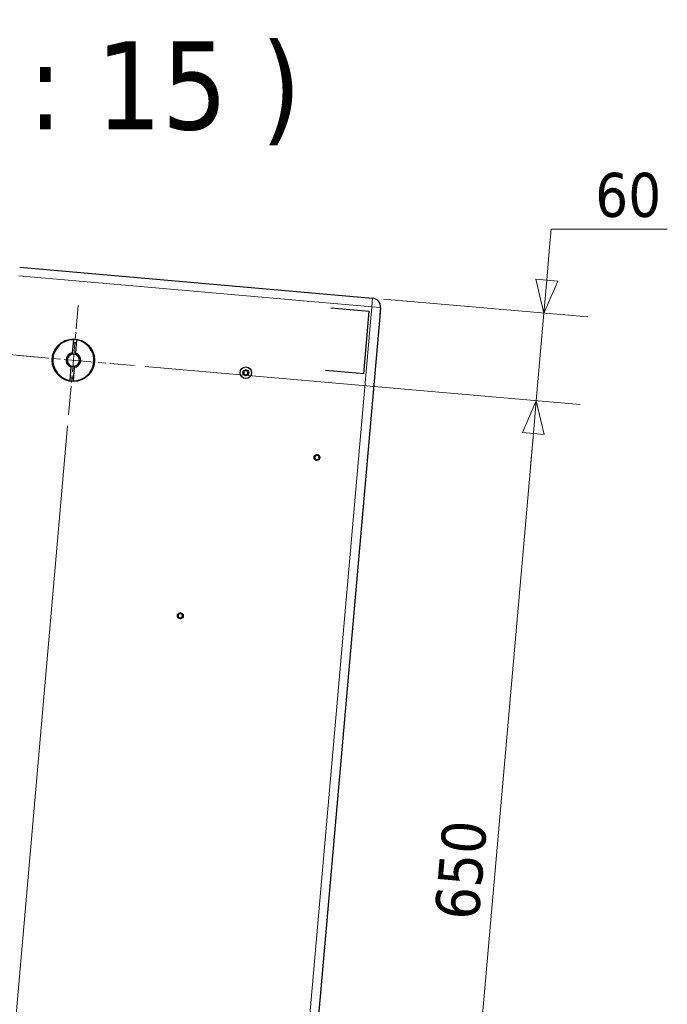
# Model space of a CAD drawing. Header units: millimetres. Extents: x -2236 to 4365, y 90 to 3088.
# Tile 30 of 39: x 2896 to 3337, y 723 to 1395. Entities that reach past the tile are written whole.
import ezdxf

# ---------------------------------------------------------------- set-up
doc = ezdxf.new("R2010")
doc.units = ezdxf.units.MM
doc.header["$LTSCALE"] = 15
doc.linetypes.add('CHAIN', pattern=[0.3543, 0.2362, -0.0295, 0.0591, -0.0295])
for name, color, linetype, lineweight, true_color in [('Centro (ISO)', 7, 'Continuous', 15, 0x0080bf), ('Quota (ISO)', 7, 'Continuous', 15, 0x008000), ('Simbolo (ISO)', 5, 'Continuous', 25, 0x0000ff), ('Visibile sottile (ISO)', 9, 'Continuous', 18, 0x808080)]:
    doc.layers.add(name, color=color, linetype=linetype, lineweight=lineweight, true_color=true_color)
doc.layers.add('Visibile (ISO)', color=7, linetype='Continuous', lineweight=25)
doc.styles.add('Etichetta testo (ISO)', font='tahoma.ttf')
doc.styles.add('Testo nota (ISO)', font='tahoma.ttf')
doc.dimstyles.new('Default (ISO)', dxfattribs={"dimscale": 15, "dimtxt": 2, "dimasz": 1.5, "dimexe": 2, "dimexo": 0.5, "dimgap": 0.5, "dimtad": 1, "dimtoh": 1, "dimrnd": 1e-08, "dimtxsty": 'Testo nota (ISO)', "dimblk": 'Filled-1', "dimcen": 0.09, "dimdle": 10, "dimclrd": 256, "dimclre": 256, "dimclrt": 256, "dimazin": 2, "dimtfac": 0.75, "dimtmove": 0, "dimatfit": 3, "dimfxl": 0, "dimtolj": 1, "dimtzin": 0, "dimlwd": -1, "dimlwe": -1, "dimarcsym": 0})

# ---------------------------------------------------------------- blocks, each defined once
blk = doc.blocks.new('Filled-1')
at = {"color": 0}
for p, q in [((0, 0), (-1, 0.333)), ((-1, 0.333), (-1, -0.333)), ((-1, 0), (0, 0)), ((-1, -0.333), (0, 0))]:
    blk.add_line(p, q, dxfattribs=at)
at = {"color": 0, "flags": 128}
blk.add_lwpolyline([(-1, -0.333), (0, 0), (-1, 0.333), (-1, -0.333)], dxfattribs=at)
at = {"color": 0}
blk.add_solid([(-1, -0.333), (0, 0), (-1, 0.333), (-1, -0.333)], dxfattribs=at)
blk = doc.blocks.new('*D6')
at = {"layer": 'Defpoints', "color": 0, "transparency": 16777216}
for p in [(2928.95, 1125.26), (3076.09, 449.36), (2859.95, 336.53)]:
    blk.add_point(p, dxfattribs=at)
at = {"layer": 'Quota (ISO)', "transparency": 16777216}
for p, q in [((2928.3, 1117.79), (2857.33, 306.65)), ((3075.44, 441.89), (3062.04, 288.74)), ((3042.24, 320.59), (2882.36, 334.57))]:
    blk.add_line(p, q, dxfattribs=at)
at = {"layer": 'Quota (ISO)', "transparency": 16777216, "xscale": 22.5, "yscale": 22.5, "zscale": 22.5}
for p, rotation in [((2859.95, 336.53), 174.999999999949), ((3064.66, 318.62), 354.999999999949)]:
    blk.add_blockref('Filled-1', p, dxfattribs=dict(at, rotation=rotation))
at = {"layer": 'Quota (ISO)', "transparency": 16777216, "insert": (2933, 353.36), "char_height": 30, "attachment_point": 4, "rotation": 355, "style": 'Testo nota (ISO)'}
blk.add_mtext('\\A1; 206', dxfattribs=at)
blk = doc.blocks.new('*D7')
at = {"layer": 'Defpoints', "color": 0, "transparency": 16777216}
for p in [(2928.95, 1125.26), (2495.91, 932.27), (2446.95, 372.67)]:
    blk.add_point(p, dxfattribs=at)
at = {"layer": 'Quota (ISO)', "transparency": 16777216}
for p, q in [((2928.3, 1117.79), (2857.33, 306.65)), ((2495.25, 924.8), (2444.33, 342.78)), ((2837.53, 338.5), (2469.36, 370.71))]:
    blk.add_line(p, q, dxfattribs=at)
at = {"layer": 'Quota (ISO)', "transparency": 16777216, "xscale": 22.5, "yscale": 22.5, "zscale": 22.5}
for p, rotation in [((2446.95, 372.67), 174.9999999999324), ((2859.95, 336.53), 354.9999999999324)]:
    blk.add_blockref('Filled-1', p, dxfattribs=dict(at, rotation=rotation))
at = {"layer": 'Quota (ISO)', "transparency": 16777216, "insert": (2616.43, 380.79), "char_height": 30, "attachment_point": 4, "rotation": 355, "style": 'Testo nota (ISO)'}
blk.add_mtext('\\A1; 415', dxfattribs=at)
blk = doc.blocks.new('*D8')
at = {"layer": 'Defpoints', "color": 0, "transparency": 16777216}
for p in [(2973.75, 1158.98), (3247.87, 1135), (2917.1, 511.46)]:
    blk.add_point(p, dxfattribs=at)
at = {"layer": 'Quota (ISO)', "transparency": 16777216}
for p, q in [((2981.22, 1158.33), (3277.76, 1132.39)), ((3193.18, 509.89), (3245.91, 1112.59)), ((2924.57, 510.8), (3221.11, 484.86))]:
    blk.add_line(p, q, dxfattribs=at)
at = {"layer": 'Quota (ISO)', "transparency": 16777216, "xscale": 22.5, "yscale": 22.5, "zscale": 22.5}
for p, rotation in [((3247.87, 1135), 84.99999999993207), ((3191.22, 487.48), 264.9999999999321)]:
    blk.add_blockref('Filled-1', p, dxfattribs=dict(at, rotation=rotation))
at = {"layer": 'Quota (ISO)', "transparency": 16777216, "insert": (3193.72, 781.28), "char_height": 30, "attachment_point": 4, "rotation": 85, "style": 'Testo nota (ISO)'}
blk.add_mtext('\\A1;650', dxfattribs=at)
blk = doc.blocks.new('*D9')
at = {"layer": 'Defpoints', "color": 0, "transparency": 16777216}
for p in [(3136.16, 1205.01), (2973.75, 1158.98), (3247.87, 1135)]:
    blk.add_point(p, dxfattribs=at)
at = {"layer": 'Quota (ISO)', "transparency": 16777216}
for p, q in [((3258.11, 1251.99), (3257.02, 1239.6)), ((3337.27, 1251.99), (3258.11, 1251.99)), ((3255.06, 1217.19), (3257.02, 1239.6)), ((3143.63, 1204.35), (3282.99, 1192.16)), ((3253.1, 1194.77), (3247.87, 1135)), ((2981.22, 1158.33), (3277.76, 1132.39)), ((3245.91, 1112.59), (3243.95, 1090.17))]:
    blk.add_line(p, q, dxfattribs=at)
at = {"layer": 'Quota (ISO)', "transparency": 16777216, "xscale": 22.5, "yscale": 22.5, "zscale": 22.5}
for p, rotation in [((3253.1, 1194.77), 264.9999999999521), ((3247.87, 1135), 84.99999999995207)]:
    blk.add_blockref('Filled-1', p, dxfattribs=dict(at, rotation=rotation))
at = {"layer": 'Quota (ISO)', "transparency": 16777216, "insert": (3288.11, 1275.1), "char_height": 30, "attachment_point": 4, "style": 'Testo nota (ISO)'}
blk.add_mtext('\\A1;60', dxfattribs=at)
blk = doc.blocks.new('*D14')
at = {"layer": 'Defpoints', "color": 0, "transparency": 16777216}
for p in [(2895.62, 1226.05), (2333.71, 1214.98), (2918.28, 1163.84)]:
    blk.add_point(p, dxfattribs=at)
at = {"layer": 'Quota (ISO)', "transparency": 16777216}
for p, q in [((2340.9, 1297.17), (2342.86, 1319.58)), ((2888.15, 1226.7), (2309.06, 1277.37)), ((2338.94, 1274.75), (2333.71, 1214.98)), ((2910.8, 1164.49), (2303.83, 1217.6)), ((2331.75, 1192.57), (2329.79, 1170.15))]:
    blk.add_line(p, q, dxfattribs=at)
at = {"layer": 'Quota (ISO)', "transparency": 16777216, "xscale": 22.5, "yscale": 22.5, "zscale": 22.5}
for p, rotation in [((2338.94, 1274.75), 264.9999999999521), ((2333.71, 1214.98), 84.99999999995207)]:
    blk.add_blockref('Filled-1', p, dxfattribs=dict(at, rotation=rotation))
at = {"layer": 'Quota (ISO)', "transparency": 16777216, "insert": (2311.48, 1226.13), "char_height": 30, "attachment_point": 4, "rotation": 85, "style": 'Testo nota (ISO)'}
blk.add_mtext('\\A1;60', dxfattribs=at)

msp = doc.modelspace()

# ---------------------------------------------------------------- linework, layer by layer
at = {"layer": 'Centro (ISO)', "linetype": 'CHAIN', "ltscale": 5.555937}
msp.add_line((2928.954, 1125.261), (2935.49, 1199.976), dxfattribs=at)
at = {"layer": 'Centro (ISO)', "linetype": 'CHAIN', "ltscale": 5.866186}
msp.add_line((2894.865, 1165.887), (2973.751, 1158.985), dxfattribs=at)
at = {"layer": 'Visibile (ISO)'}
for p, q in [((2895.602, 1226.051), (3136.181, 1205.003)), ((2895.622, 1226.05), (3136.158, 1205.005)), ((3107.862, 1198.447), (3134.009, 1196.159)), ((3130.262, 1153.323), (3134.009, 1196.159)), ((3141.635, 1198.503), (3141.112, 1192.526)), ((3141.635, 1198.503), (3141.199, 1193.522)), ((3141.112, 1192.526), (3076.094, 449.365)), ((2931.653, 1167.586), (2932.443, 1176.617)), ((2934.435, 1176.442), (2933.645, 1167.411)), ((2930.009, 1148.794), (2930.799, 1157.825)), ((2932.791, 1157.651), (2932.001, 1148.62)), ((3130.262, 1153.323), (3104.114, 1155.61))]:
    msp.add_line(p, q, dxfattribs=at)
for centre, radius in [((2932.222, 1162.618), 14.5), ((3049.82, 1154.087), 3.95), ((3049.82, 1154.087), 2), ((3098.339, 1096.251), 2), ((3005.16, 988.315), 2)]:
    msp.add_circle(centre, radius, dxfattribs=at)
for centre, radius, start, end in [((3135.658, 1199.026), 6, 355, 85), ((2932.222, 1162.618), 14, 89.096044, 260.903956), ((2932.222, 1162.618), 14, 269.096044, 80.903956), ((2932.222, 1162.618), 12, 80.219808, 89.780192), ((2932.222, 1162.618), 5, 96.536959, 253.463041), ((2932.222, 1162.618), 4.188, 98.814396, 251.185604), ((2932.222, 1162.618), 4.188, 71.185604, 98.814396), ((2932.222, 1162.618), 5, 276.536959, 73.463041), ((2932.222, 1162.618), 4.188, 278.814396, 71.185604), ((2932.222, 1162.618), 4.188, 251.185604, 278.814396), ((3048.401, 1154.971), 0.279, 76.259589, 219.880002), ((3048.699, 1156.188), 0.975, 256.259481, 339.88011), ((3049.876, 1155.757), 0.279, 16.259481, 159.88011), ((3051.079, 1156.108), 0.975, 196.259481, 279.88011), ((3051.294, 1154.873), 0.279, 316.259481, 99.88011), ((2932.222, 1162.618), 12, 260.219808, 269.780192), ((3048.345, 1153.3), 0.279, 136.259481, 279.88011), ((3047.439, 1154.167), 0.975, 316.259589, 39.880002), ((3048.56, 1152.065), 0.975, 16.259481, 99.88011), ((3049.763, 1152.416), 0.279, 196.259481, 339.88011), ((3050.94, 1151.985), 0.975, 76.259481, 159.88011), ((3051.238, 1153.203), 0.279, 256.259481, 39.88011), ((3052.2, 1154.006), 0.975, 136.259481, 219.88011), ((3096.864, 1095.465), 0.279, 136.259481, 279.88011), ((3096.92, 1097.135), 0.279, 76.259589, 219.880002), ((3095.958, 1096.332), 0.975, 316.259589, 39.880002), ((3097.079, 1094.23), 0.975, 16.259481, 99.88011), ((3097.218, 1098.353), 0.975, 256.259481, 339.88011), ((3098.395, 1097.922), 0.279, 16.259481, 159.88011), ((3099.46, 1094.15), 0.975, 76.259481, 159.88011), ((3099.599, 1098.273), 0.975, 196.259481, 279.88011), ((3099.757, 1095.367), 0.279, 256.259481, 39.88011), ((3100.719, 1096.171), 0.975, 136.259481, 219.88011), ((3099.814, 1097.038), 0.279, 316.259481, 99.88011), ((3098.283, 1094.581), 0.279, 196.259481, 339.88011), ((3003.685, 987.529), 0.279, 136.259481, 279.88011), ((3003.741, 989.199), 0.279, 76.259589, 219.880002), ((3002.779, 988.395), 0.975, 316.259589, 39.880002), ((3003.9, 986.294), 0.975, 16.259481, 99.88011), ((3004.039, 990.417), 0.975, 256.259481, 339.88011), ((3005.216, 989.986), 0.279, 16.259481, 159.88011), ((3006.28, 986.214), 0.975, 76.259481, 159.88011), ((3006.419, 990.337), 0.975, 196.259481, 279.88011), ((3006.578, 987.431), 0.279, 256.259481, 39.88011), ((3007.54, 988.235), 0.975, 136.259481, 219.88011), ((3006.634, 989.102), 0.279, 316.259481, 99.88011), ((3005.103, 986.645), 0.279, 196.259481, 339.88011)]:
    msp.add_arc(centre, radius, start, end, dxfattribs=at)
for points, weights in [([(2931.58, 1166.757), (2931.613, 1167.135), (2931.653, 1167.586)], [1, 1.00412650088, 1]), ([(2933.645, 1167.411), (2933.606, 1166.96), (2933.573, 1166.583)], [1, 1.00412650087, 1]), ([(2930.799, 1157.825), (2930.838, 1158.276), (2930.871, 1158.654)], [1, 1.00412650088, 1]), ([(2932.864, 1158.48), (2932.831, 1158.102), (2932.791, 1157.651)], [1, 1.00412650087, 1])]:
    msp.add_rational_spline(points, weights, degree=2, dxfattribs=at)
for points, knots in [([(3048.461, 1155.215), (3048.428, 1155.223), (3048.394, 1155.224), (3048.328, 1155.214), (3048.293, 1155.202), (3048.232, 1155.162), (3048.205, 1155.134), (3048.168, 1155.074), (3048.155, 1155.038), (3048.146, 1154.965), (3048.15, 1154.928), (3048.17, 1154.865), (3048.187, 1154.835), (3048.208, 1154.809)], [0.085145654, 0.085145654, 0.085145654, 0.085145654, 0.095628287, 0.095628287, 0.106325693, 0.106325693, 0.117023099, 0.117023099, 0.127720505, 0.127720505, 0.138417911, 0.138417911, 0.148900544, 0.148900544, 0.148900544, 0.148900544]), ([(3049.64, 1155.843), (3049.618, 1155.781), (3049.589, 1155.722), (3049.515, 1155.597), (3049.459, 1155.525), (3049.327, 1155.398), (3049.25, 1155.342), (3049.094, 1155.259), (3049.005, 1155.226), (3048.826, 1155.187), (3048.735, 1155.181), (3048.59, 1155.189), (3048.525, 1155.198), (3048.461, 1155.215)], [0.45465579, 0.45465579, 0.45465579, 0.45465579, 0.4751446, 0.4751446, 0.5015906, 0.5015906, 0.52803661, 0.52803661, 0.55448261, 0.55448261, 0.58092861, 0.58092861, 0.60141741, 0.60141741, 0.60141741, 0.60141741]), ([(3050.117, 1155.827), (3050.108, 1155.86), (3050.092, 1155.89), (3050.051, 1155.942), (3050.022, 1155.966), (3049.957, 1155.999), (3049.92, 1156.008), (3049.849, 1156.011), (3049.811, 1156.004), (3049.744, 1155.975), (3049.714, 1155.953), (3049.669, 1155.904), (3049.651, 1155.875), (3049.64, 1155.843)], [0.085145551, 0.085145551, 0.085145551, 0.085145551, 0.095628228, 0.095628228, 0.106325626, 0.106325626, 0.117023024, 0.117023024, 0.127720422, 0.127720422, 0.13841782, 0.13841782, 0.148900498, 0.148900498, 0.148900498, 0.148900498]), ([(3051.251, 1155.121), (3051.186, 1155.109), (3051.121, 1155.104), (3050.976, 1155.106), (3050.885, 1155.118), (3050.709, 1155.169), (3050.622, 1155.208), (3050.472, 1155.301), (3050.399, 1155.361), (3050.276, 1155.498), (3050.225, 1155.573), (3050.159, 1155.703), (3050.135, 1155.764), (3050.117, 1155.827)], [0.45465579, 0.45465579, 0.45465579, 0.45465579, 0.4751446, 0.4751446, 0.5015906, 0.5015906, 0.52803661, 0.52803661, 0.55448261, 0.55448261, 0.58092861, 0.58092861, 0.60141742, 0.60141742, 0.60141742, 0.60141742]), ([(3051.476, 1154.699), (3051.499, 1154.723), (3051.518, 1154.752), (3051.542, 1154.814), (3051.549, 1154.851), (3051.545, 1154.924), (3051.534, 1154.96), (3051.501, 1155.023), (3051.476, 1155.053), (3051.417, 1155.097), (3051.383, 1155.111), (3051.319, 1155.126), (3051.284, 1155.127), (3051.251, 1155.121)], [0.085145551, 0.085145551, 0.085145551, 0.085145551, 0.095628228, 0.095628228, 0.106325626, 0.106325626, 0.117023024, 0.117023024, 0.127720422, 0.127720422, 0.13841782, 0.13841782, 0.148900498, 0.148900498, 0.148900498, 0.148900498]), ([(3048.163, 1153.474), (3048.14, 1153.45), (3048.121, 1153.421), (3048.097, 1153.359), (3048.091, 1153.323), (3048.094, 1153.249), (3048.105, 1153.213), (3048.138, 1153.15), (3048.163, 1153.12), (3048.222, 1153.076), (3048.256, 1153.062), (3048.321, 1153.047), (3048.355, 1153.046), (3048.388, 1153.052)], [0.085145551, 0.085145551, 0.085145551, 0.085145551, 0.095628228, 0.095628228, 0.106325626, 0.106325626, 0.117023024, 0.117023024, 0.127720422, 0.127720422, 0.13841782, 0.13841782, 0.148900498, 0.148900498, 0.148900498, 0.148900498]), ([(3048.208, 1154.809), (3048.251, 1154.759), (3048.288, 1154.705), (3048.359, 1154.578), (3048.394, 1154.494), (3048.438, 1154.315), (3048.447, 1154.221), (3048.441, 1154.045), (3048.426, 1153.951), (3048.369, 1153.776), (3048.329, 1153.694), (3048.25, 1153.573), (3048.209, 1153.521), (3048.163, 1153.474)], [0.45465696, 0.45465696, 0.45465696, 0.45465696, 0.47514564, 0.47514564, 0.50159168, 0.50159168, 0.52803773, 0.52803773, 0.55448378, 0.55448378, 0.58092983, 0.58092983, 0.6014185, 0.6014185, 0.6014185, 0.6014185]), ([(3048.388, 1153.052), (3048.453, 1153.064), (3048.518, 1153.07), (3048.663, 1153.067), (3048.754, 1153.055), (3048.93, 1153.004), (3049.017, 1152.965), (3049.167, 1152.872), (3049.24, 1152.812), (3049.363, 1152.675), (3049.414, 1152.6), (3049.48, 1152.47), (3049.504, 1152.409), (3049.522, 1152.346)], [0.45465579, 0.45465579, 0.45465579, 0.45465579, 0.4751446, 0.4751446, 0.5015906, 0.5015906, 0.52803661, 0.52803661, 0.55448261, 0.55448261, 0.58092861, 0.58092861, 0.60141742, 0.60141742, 0.60141742, 0.60141742]), ([(3049.522, 1152.346), (3049.531, 1152.314), (3049.547, 1152.283), (3049.588, 1152.231), (3049.617, 1152.207), (3049.682, 1152.174), (3049.719, 1152.165), (3049.79, 1152.162), (3049.828, 1152.169), (3049.895, 1152.198), (3049.925, 1152.22), (3049.97, 1152.269), (3049.988, 1152.298), (3049.999, 1152.33)], [0.085145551, 0.085145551, 0.085145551, 0.085145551, 0.095628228, 0.095628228, 0.106325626, 0.106325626, 0.117023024, 0.117023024, 0.127720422, 0.127720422, 0.13841782, 0.13841782, 0.148900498, 0.148900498, 0.148900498, 0.148900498]), ([(3049.999, 1152.33), (3050.021, 1152.392), (3050.05, 1152.451), (3050.124, 1152.576), (3050.18, 1152.648), (3050.312, 1152.776), (3050.389, 1152.831), (3050.545, 1152.914), (3050.634, 1152.947), (3050.814, 1152.986), (3050.905, 1152.992), (3051.049, 1152.984), (3051.114, 1152.975), (3051.178, 1152.958)], [0.45465579, 0.45465579, 0.45465579, 0.45465579, 0.4751446, 0.4751446, 0.5015906, 0.5015906, 0.52803661, 0.52803661, 0.55448261, 0.55448261, 0.58092861, 0.58092861, 0.60141742, 0.60141742, 0.60141742, 0.60141742]), ([(3051.178, 1152.958), (3051.211, 1152.95), (3051.245, 1152.949), (3051.311, 1152.959), (3051.346, 1152.971), (3051.407, 1153.011), (3051.434, 1153.039), (3051.471, 1153.099), (3051.484, 1153.135), (3051.493, 1153.208), (3051.489, 1153.245), (3051.469, 1153.308), (3051.453, 1153.338), (3051.431, 1153.364)], [0.085145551, 0.085145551, 0.085145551, 0.085145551, 0.095628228, 0.095628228, 0.106325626, 0.106325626, 0.117023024, 0.117023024, 0.127720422, 0.127720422, 0.13841782, 0.13841782, 0.148900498, 0.148900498, 0.148900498, 0.148900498]), ([(3051.431, 1153.364), (3051.388, 1153.414), (3051.351, 1153.468), (3051.28, 1153.595), (3051.246, 1153.679), (3051.201, 1153.858), (3051.192, 1153.952), (3051.198, 1154.128), (3051.213, 1154.222), (3051.27, 1154.397), (3051.31, 1154.479), (3051.389, 1154.6), (3051.43, 1154.652), (3051.476, 1154.699)], [0.45465579, 0.45465579, 0.45465579, 0.45465579, 0.4751446, 0.4751446, 0.5015906, 0.5015906, 0.52803661, 0.52803661, 0.55448261, 0.55448261, 0.58092861, 0.58092861, 0.60141742, 0.60141742, 0.60141742, 0.60141742]), ([(3096.682, 1095.639), (3096.659, 1095.615), (3096.641, 1095.586), (3096.616, 1095.524), (3096.61, 1095.487), (3096.614, 1095.414), (3096.624, 1095.377), (3096.658, 1095.314), (3096.682, 1095.285), (3096.741, 1095.241), (3096.775, 1095.226), (3096.84, 1095.212), (3096.874, 1095.211), (3096.907, 1095.217)], [0.085145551, 0.085145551, 0.085145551, 0.085145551, 0.095628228, 0.095628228, 0.106325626, 0.106325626, 0.117023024, 0.117023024, 0.127720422, 0.127720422, 0.13841782, 0.13841782, 0.148900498, 0.148900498, 0.148900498, 0.148900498]), ([(3096.98, 1097.379), (3096.948, 1097.388), (3096.913, 1097.389), (3096.848, 1097.379), (3096.813, 1097.367), (3096.751, 1097.327), (3096.725, 1097.299), (3096.687, 1097.239), (3096.674, 1097.203), (3096.665, 1097.13), (3096.669, 1097.093), (3096.689, 1097.03), (3096.706, 1097), (3096.727, 1096.974)], [0.085145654, 0.085145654, 0.085145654, 0.085145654, 0.095628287, 0.095628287, 0.106325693, 0.106325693, 0.117023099, 0.117023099, 0.127720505, 0.127720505, 0.138417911, 0.138417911, 0.148900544, 0.148900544, 0.148900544, 0.148900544]), ([(3096.727, 1096.974), (3096.77, 1096.924), (3096.807, 1096.87), (3096.878, 1096.743), (3096.913, 1096.659), (3096.957, 1096.48), (3096.967, 1096.386), (3096.961, 1096.21), (3096.945, 1096.116), (3096.889, 1095.941), (3096.848, 1095.859), (3096.769, 1095.737), (3096.728, 1095.686), (3096.682, 1095.639)], [0.45465696, 0.45465696, 0.45465696, 0.45465696, 0.47514564, 0.47514564, 0.50159168, 0.50159168, 0.52803773, 0.52803773, 0.55448378, 0.55448378, 0.58092983, 0.58092983, 0.6014185, 0.6014185, 0.6014185, 0.6014185]), ([(3096.907, 1095.217), (3096.972, 1095.229), (3097.038, 1095.234), (3097.183, 1095.232), (3097.273, 1095.22), (3097.45, 1095.169), (3097.536, 1095.13), (3097.686, 1095.037), (3097.759, 1094.976), (3097.883, 1094.84), (3097.933, 1094.764), (3097.999, 1094.635), (3098.023, 1094.574), (3098.041, 1094.51)], [0.45465579, 0.45465579, 0.45465579, 0.45465579, 0.4751446, 0.4751446, 0.5015906, 0.5015906, 0.52803661, 0.52803661, 0.55448261, 0.55448261, 0.58092861, 0.58092861, 0.60141742, 0.60141742, 0.60141742, 0.60141742]), ([(3098.159, 1098.008), (3098.137, 1097.946), (3098.109, 1097.887), (3098.034, 1097.762), (3097.979, 1097.69), (3097.846, 1097.562), (3097.769, 1097.507), (3097.614, 1097.424), (3097.525, 1097.391), (3097.345, 1097.352), (3097.254, 1097.346), (3097.109, 1097.354), (3097.044, 1097.363), (3096.98, 1097.379)], [0.45465579, 0.45465579, 0.45465579, 0.45465579, 0.4751446, 0.4751446, 0.5015906, 0.5015906, 0.52803661, 0.52803661, 0.55448261, 0.55448261, 0.58092861, 0.58092861, 0.60141741, 0.60141741, 0.60141741, 0.60141741]), ([(3098.636, 1097.992), (3098.627, 1098.024), (3098.611, 1098.055), (3098.57, 1098.107), (3098.542, 1098.131), (3098.476, 1098.164), (3098.439, 1098.173), (3098.368, 1098.176), (3098.33, 1098.169), (3098.263, 1098.14), (3098.233, 1098.118), (3098.188, 1098.069), (3098.17, 1098.04), (3098.159, 1098.008)], [0.085145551, 0.085145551, 0.085145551, 0.085145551, 0.095628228, 0.095628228, 0.106325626, 0.106325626, 0.117023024, 0.117023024, 0.127720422, 0.127720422, 0.13841782, 0.13841782, 0.148900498, 0.148900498, 0.148900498, 0.148900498]), ([(3098.519, 1094.494), (3098.541, 1094.556), (3098.569, 1094.616), (3098.643, 1094.74), (3098.699, 1094.813), (3098.831, 1094.94), (3098.909, 1094.996), (3099.064, 1095.079), (3099.153, 1095.112), (3099.333, 1095.151), (3099.424, 1095.157), (3099.569, 1095.149), (3099.634, 1095.139), (3099.698, 1095.123)], [0.45465579, 0.45465579, 0.45465579, 0.45465579, 0.4751446, 0.4751446, 0.5015906, 0.5015906, 0.52803661, 0.52803661, 0.55448261, 0.55448261, 0.58092861, 0.58092861, 0.60141742, 0.60141742, 0.60141742, 0.60141742]), ([(3099.771, 1097.285), (3099.706, 1097.274), (3099.64, 1097.268), (3099.495, 1097.27), (3099.405, 1097.282), (3099.228, 1097.333), (3099.141, 1097.372), (3098.992, 1097.466), (3098.919, 1097.526), (3098.795, 1097.662), (3098.744, 1097.738), (3098.679, 1097.867), (3098.654, 1097.929), (3098.636, 1097.992)], [0.45465579, 0.45465579, 0.45465579, 0.45465579, 0.4751446, 0.4751446, 0.5015906, 0.5015906, 0.52803661, 0.52803661, 0.55448261, 0.55448261, 0.58092861, 0.58092861, 0.60141742, 0.60141742, 0.60141742, 0.60141742]), ([(3099.698, 1095.123), (3099.73, 1095.115), (3099.764, 1095.113), (3099.83, 1095.123), (3099.865, 1095.136), (3099.926, 1095.176), (3099.953, 1095.203), (3099.991, 1095.264), (3100.004, 1095.3), (3100.012, 1095.373), (3100.008, 1095.41), (3099.988, 1095.473), (3099.972, 1095.503), (3099.95, 1095.528)], [0.085145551, 0.085145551, 0.085145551, 0.085145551, 0.095628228, 0.095628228, 0.106325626, 0.106325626, 0.117023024, 0.117023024, 0.127720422, 0.127720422, 0.13841782, 0.13841782, 0.148900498, 0.148900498, 0.148900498, 0.148900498]), ([(3099.95, 1095.528), (3099.908, 1095.579), (3099.87, 1095.633), (3099.8, 1095.76), (3099.765, 1095.844), (3099.72, 1096.022), (3099.711, 1096.117), (3099.717, 1096.293), (3099.733, 1096.387), (3099.789, 1096.562), (3099.829, 1096.644), (3099.908, 1096.765), (3099.949, 1096.817), (3099.995, 1096.864)], [0.45465579, 0.45465579, 0.45465579, 0.45465579, 0.4751446, 0.4751446, 0.5015906, 0.5015906, 0.52803661, 0.52803661, 0.55448261, 0.55448261, 0.58092861, 0.58092861, 0.60141742, 0.60141742, 0.60141742, 0.60141742]), ([(3099.995, 1096.864), (3100.019, 1096.888), (3100.037, 1096.917), (3100.061, 1096.979), (3100.068, 1097.015), (3100.064, 1097.089), (3100.054, 1097.125), (3100.02, 1097.188), (3099.995, 1097.217), (3099.937, 1097.261), (3099.903, 1097.276), (3099.838, 1097.291), (3099.803, 1097.291), (3099.771, 1097.285)], [0.085145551, 0.085145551, 0.085145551, 0.085145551, 0.095628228, 0.095628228, 0.106325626, 0.106325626, 0.117023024, 0.117023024, 0.127720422, 0.127720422, 0.13841782, 0.13841782, 0.148900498, 0.148900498, 0.148900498, 0.148900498]), ([(3098.041, 1094.51), (3098.05, 1094.478), (3098.066, 1094.448), (3098.108, 1094.396), (3098.136, 1094.372), (3098.201, 1094.339), (3098.238, 1094.329), (3098.31, 1094.327), (3098.347, 1094.334), (3098.415, 1094.363), (3098.445, 1094.385), (3098.489, 1094.433), (3098.507, 1094.463), (3098.519, 1094.494)], [0.085145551, 0.085145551, 0.085145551, 0.085145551, 0.095628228, 0.095628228, 0.106325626, 0.106325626, 0.117023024, 0.117023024, 0.127720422, 0.127720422, 0.13841782, 0.13841782, 0.148900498, 0.148900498, 0.148900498, 0.148900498]), ([(3003.503, 987.702), (3003.48, 987.679), (3003.461, 987.649), (3003.437, 987.588), (3003.431, 987.551), (3003.434, 987.478), (3003.445, 987.441), (3003.478, 987.378), (3003.503, 987.349), (3003.562, 987.305), (3003.596, 987.29), (3003.66, 987.276), (3003.695, 987.275), (3003.728, 987.281)], [0.085145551, 0.085145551, 0.085145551, 0.085145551, 0.095628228, 0.095628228, 0.106325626, 0.106325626, 0.117023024, 0.117023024, 0.127720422, 0.127720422, 0.13841782, 0.13841782, 0.148900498, 0.148900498, 0.148900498, 0.148900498]), ([(3003.801, 989.443), (3003.768, 989.452), (3003.734, 989.453), (3003.668, 989.443), (3003.633, 989.431), (3003.572, 989.391), (3003.545, 989.363), (3003.508, 989.303), (3003.495, 989.267), (3003.486, 989.194), (3003.49, 989.157), (3003.51, 989.094), (3003.526, 989.064), (3003.548, 989.038)], [0.085145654, 0.085145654, 0.085145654, 0.085145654, 0.095628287, 0.095628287, 0.106325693, 0.106325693, 0.117023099, 0.117023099, 0.127720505, 0.127720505, 0.138417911, 0.138417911, 0.148900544, 0.148900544, 0.148900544, 0.148900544]), ([(3003.548, 989.038), (3003.591, 988.988), (3003.628, 988.934), (3003.699, 988.807), (3003.734, 988.723), (3003.778, 988.544), (3003.787, 988.45), (3003.781, 988.273), (3003.766, 988.18), (3003.709, 988.005), (3003.669, 987.923), (3003.59, 987.801), (3003.549, 987.75), (3003.503, 987.702)], [0.45465696, 0.45465696, 0.45465696, 0.45465696, 0.47514564, 0.47514564, 0.50159168, 0.50159168, 0.52803773, 0.52803773, 0.55448378, 0.55448378, 0.58092983, 0.58092983, 0.6014185, 0.6014185, 0.6014185, 0.6014185]), ([(3003.728, 987.281), (3003.793, 987.293), (3003.858, 987.298), (3004.003, 987.296), (3004.094, 987.284), (3004.27, 987.233), (3004.357, 987.194), (3004.507, 987.101), (3004.58, 987.04), (3004.703, 986.904), (3004.754, 986.828), (3004.82, 986.699), (3004.844, 986.638), (3004.862, 986.574)], [0.45465579, 0.45465579, 0.45465579, 0.45465579, 0.4751446, 0.4751446, 0.5015906, 0.5015906, 0.52803661, 0.52803661, 0.55448261, 0.55448261, 0.58092861, 0.58092861, 0.60141742, 0.60141742, 0.60141742, 0.60141742]), ([(3004.98, 990.072), (3004.958, 990.01), (3004.929, 989.951), (3004.855, 989.826), (3004.799, 989.754), (3004.667, 989.626), (3004.59, 989.571), (3004.434, 989.488), (3004.345, 989.455), (3004.165, 989.416), (3004.075, 989.41), (3003.93, 989.418), (3003.865, 989.427), (3003.801, 989.443)], [0.45465579, 0.45465579, 0.45465579, 0.45465579, 0.4751446, 0.4751446, 0.5015906, 0.5015906, 0.52803661, 0.52803661, 0.55448261, 0.55448261, 0.58092861, 0.58092861, 0.60141741, 0.60141741, 0.60141741, 0.60141741]), ([(3005.457, 990.056), (3005.448, 990.088), (3005.432, 990.119), (3005.391, 990.171), (3005.362, 990.195), (3005.297, 990.228), (3005.26, 990.237), (3005.189, 990.24), (3005.151, 990.233), (3005.084, 990.204), (3005.054, 990.182), (3005.009, 990.133), (3004.991, 990.104), (3004.98, 990.072)], [0.085145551, 0.085145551, 0.085145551, 0.085145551, 0.095628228, 0.095628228, 0.106325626, 0.106325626, 0.117023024, 0.117023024, 0.127720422, 0.127720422, 0.13841782, 0.13841782, 0.148900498, 0.148900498, 0.148900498, 0.148900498]), ([(3005.339, 986.558), (3005.361, 986.62), (3005.39, 986.68), (3005.464, 986.804), (3005.52, 986.877), (3005.652, 987.004), (3005.729, 987.06), (3005.885, 987.143), (3005.974, 987.176), (3006.154, 987.215), (3006.245, 987.221), (3006.389, 987.213), (3006.454, 987.203), (3006.518, 987.187)], [0.45465579, 0.45465579, 0.45465579, 0.45465579, 0.4751446, 0.4751446, 0.5015906, 0.5015906, 0.52803661, 0.52803661, 0.55448261, 0.55448261, 0.58092861, 0.58092861, 0.60141742, 0.60141742, 0.60141742, 0.60141742]), ([(3006.591, 989.349), (3006.526, 989.337), (3006.461, 989.332), (3006.316, 989.334), (3006.225, 989.346), (3006.049, 989.397), (3005.962, 989.436), (3005.812, 989.53), (3005.739, 989.59), (3005.616, 989.726), (3005.565, 989.802), (3005.499, 989.931), (3005.475, 989.993), (3005.457, 990.056)], [0.45465579, 0.45465579, 0.45465579, 0.45465579, 0.4751446, 0.4751446, 0.5015906, 0.5015906, 0.52803661, 0.52803661, 0.55448261, 0.55448261, 0.58092861, 0.58092861, 0.60141742, 0.60141742, 0.60141742, 0.60141742]), ([(3006.518, 987.187), (3006.551, 987.179), (3006.585, 987.177), (3006.651, 987.187), (3006.686, 987.2), (3006.747, 987.24), (3006.774, 987.267), (3006.811, 987.328), (3006.824, 987.364), (3006.833, 987.437), (3006.829, 987.473), (3006.809, 987.537), (3006.793, 987.567), (3006.771, 987.592)], [0.085145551, 0.085145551, 0.085145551, 0.085145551, 0.095628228, 0.095628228, 0.106325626, 0.106325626, 0.117023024, 0.117023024, 0.127720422, 0.127720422, 0.13841782, 0.13841782, 0.148900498, 0.148900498, 0.148900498, 0.148900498]), ([(3006.771, 987.592), (3006.728, 987.643), (3006.691, 987.697), (3006.62, 987.823), (3006.585, 987.908), (3006.541, 988.086), (3006.532, 988.181), (3006.538, 988.357), (3006.553, 988.451), (3006.61, 988.626), (3006.65, 988.707), (3006.729, 988.829), (3006.77, 988.881), (3006.816, 988.928)], [0.45465579, 0.45465579, 0.45465579, 0.45465579, 0.4751446, 0.4751446, 0.5015906, 0.5015906, 0.52803661, 0.52803661, 0.55448261, 0.55448261, 0.58092861, 0.58092861, 0.60141742, 0.60141742, 0.60141742, 0.60141742]), ([(3006.816, 988.928), (3006.839, 988.952), (3006.858, 988.981), (3006.882, 989.043), (3006.888, 989.079), (3006.885, 989.152), (3006.874, 989.189), (3006.841, 989.252), (3006.816, 989.281), (3006.757, 989.325), (3006.723, 989.34), (3006.659, 989.355), (3006.624, 989.355), (3006.591, 989.349)], [0.085145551, 0.085145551, 0.085145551, 0.085145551, 0.095628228, 0.095628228, 0.106325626, 0.106325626, 0.117023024, 0.117023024, 0.127720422, 0.127720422, 0.13841782, 0.13841782, 0.148900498, 0.148900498, 0.148900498, 0.148900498]), ([(3004.862, 986.574), (3004.871, 986.542), (3004.887, 986.512), (3004.928, 986.46), (3004.957, 986.436), (3005.022, 986.403), (3005.059, 986.393), (3005.13, 986.391), (3005.168, 986.398), (3005.235, 986.426), (3005.265, 986.448), (3005.31, 986.497), (3005.328, 986.527), (3005.339, 986.558)], [0.085145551, 0.085145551, 0.085145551, 0.085145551, 0.095628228, 0.095628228, 0.106325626, 0.106325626, 0.117023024, 0.117023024, 0.127720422, 0.127720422, 0.13841782, 0.13841782, 0.148900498, 0.148900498, 0.148900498, 0.148900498])]:
    msp.add_open_spline(points, degree=3, knots=knots, dxfattribs=at)
at = {"layer": 'Visibile sottile (ISO)'}
for p, q in [((3135.658, 1199.026), (2895.079, 1220.074)), ((3135.658, 1199.026), (3136.181, 1205.003)), ((3069.594, 443.911), (3135.658, 1199.026)), ((3141.635, 1198.503), (3135.658, 1199.026)), ((3048.467, 1155.241), (3048.461, 1155.215)), ((3049.614, 1155.853), (3049.64, 1155.843)), ((3050.143, 1155.835), (3050.117, 1155.827)), ((3051.247, 1155.147), (3051.251, 1155.121)), ((3048.143, 1153.493), (3048.163, 1153.474)), ((3048.187, 1154.792), (3048.208, 1154.809)), ((3048.393, 1153.026), (3048.388, 1153.052)), ((3049.496, 1152.338), (3049.522, 1152.346)), ((3050.025, 1152.32), (3049.999, 1152.33)), ((3051.172, 1152.932), (3051.178, 1152.958)), ((3051.452, 1153.381), (3051.431, 1153.364)), ((3051.496, 1154.68), (3051.476, 1154.699)), ((3096.663, 1095.657), (3096.682, 1095.639)), ((3096.707, 1096.957), (3096.727, 1096.974)), ((3096.912, 1095.19), (3096.907, 1095.217)), ((3096.986, 1097.406), (3096.98, 1097.379)), ((3098.134, 1098.018), (3098.159, 1098.008)), ((3098.663, 1098), (3098.636, 1097.992)), ((3099.691, 1095.097), (3099.698, 1095.123)), ((3099.766, 1097.312), (3099.771, 1097.285)), ((3099.971, 1095.546), (3099.95, 1095.528)), ((3100.015, 1096.845), (3099.995, 1096.864)), ((3098.015, 1094.503), (3098.041, 1094.51)), ((3098.544, 1094.485), (3098.519, 1094.494)), ((3003.483, 987.721), (3003.503, 987.702)), ((3003.527, 989.021), (3003.548, 989.038)), ((3003.732, 987.254), (3003.728, 987.281)), ((3003.807, 989.47), (3003.801, 989.443)), ((3004.954, 990.082), (3004.98, 990.072)), ((3005.483, 990.064), (3005.457, 990.056)), ((3006.512, 987.161), (3006.518, 987.187)), ((3006.587, 989.376), (3006.591, 989.349)), ((3006.792, 987.61), (3006.771, 987.592)), ((3006.836, 988.909), (3006.816, 988.928)), ((3004.836, 986.567), (3004.862, 986.574)), ((3005.365, 986.549), (3005.339, 986.558))]:
    msp.add_line(p, q, dxfattribs=at)

# ---------------------------------------------------------------- texts
at = {"layer": 'Simbolo (ISO)', "insert": (2712.592, 1309.141), "char_height": 60, "attachment_point": 7, "style": 'Etichetta testo (ISO)'}
msp.add_mtext('A ( 1 : 15 )', dxfattribs=at)

# ---------------------------------------------------------------- dimensions: what is measured, and where the dimension line sits
at = {"layer": 'Quota (ISO)'}
for base, p1, p2, override, picture, middle in [((2333.712, 1214.981), (2895.622, 1226.05), (2918.275, 1163.838), {"dimgap": 0.5, "dimtoh": 0, "dimdec": 2, "dimtol": 0, "dimlim": 0, "dimtp": 0, "dimtm": 0, "dimtdec": 2, "dimtofl": 1, "dimatfit": 1}, '*D14', (2336.327, 1244.867)), ((3247.872, 1135.003), (3136.158, 1205.005), (2973.751, 1158.985), {"dimgap": 0.5, "dimtih": 1, "dimtoh": 1, "dimdec": 2, "dimtol": 0, "dimlim": 0, "dimtp": 0, "dimtm": 0, "dimtdec": 2, "dimtofl": 1, "dimtmove": 1, "dimatfit": 1}, '*D9', (3259.627, 1251.99)), ((3247.872, 1135.003), (2917.1, 511.458), (2973.751, 1158.985), {"dimgap": 0.5, "dimtoh": 0, "dimdec": 2, "dimtol": 0, "dimlim": 0, "dimtp": 0, "dimtm": 0, "dimtdec": 2, "dimtofl": 0, "dimatfit": 1}, '*D8', (3219.546, 811.239))]:
    dim = msp.add_linear_dim(base=base, p1=p1, p2=p2, angle=265, dimstyle='Default (ISO)', override=override, dxfattribs=at)
    dim.commit()
    dim.dimension.update_dxf_attribs({"geometry": picture, "text_midpoint": middle, "dimtype": 160})
for base, p1, p2, angle, text, picture, middle in [((2446.949, 372.667), (2928.954, 1125.261), (2495.908, 932.269), 355, ' 415', '*D7', (2653.449, 354.601)), ((2859.949, 336.534), (3076.094, 449.365), (2928.954, 1125.261), 175, ' 206', '*D6', (2970.393, 326.872))]:
    dim = msp.add_linear_dim(base=base, p1=p1, p2=p2, angle=angle, text=text, dimstyle='Default (ISO)', override={"dimgap": 0.5, "dimtoh": 0, "dimdec": 2, "dimtol": 0, "dimlim": 0, "dimtp": 0, "dimtm": 0, "dimtdec": 2, "dimtofl": 0, "dimatfit": 1}, dxfattribs=at)
    dim.commit()
    dim.dimension.update_dxf_attribs({"geometry": picture, "text_midpoint": middle, "dimtype": 160})

doc.saveas('drawing.dxf')
